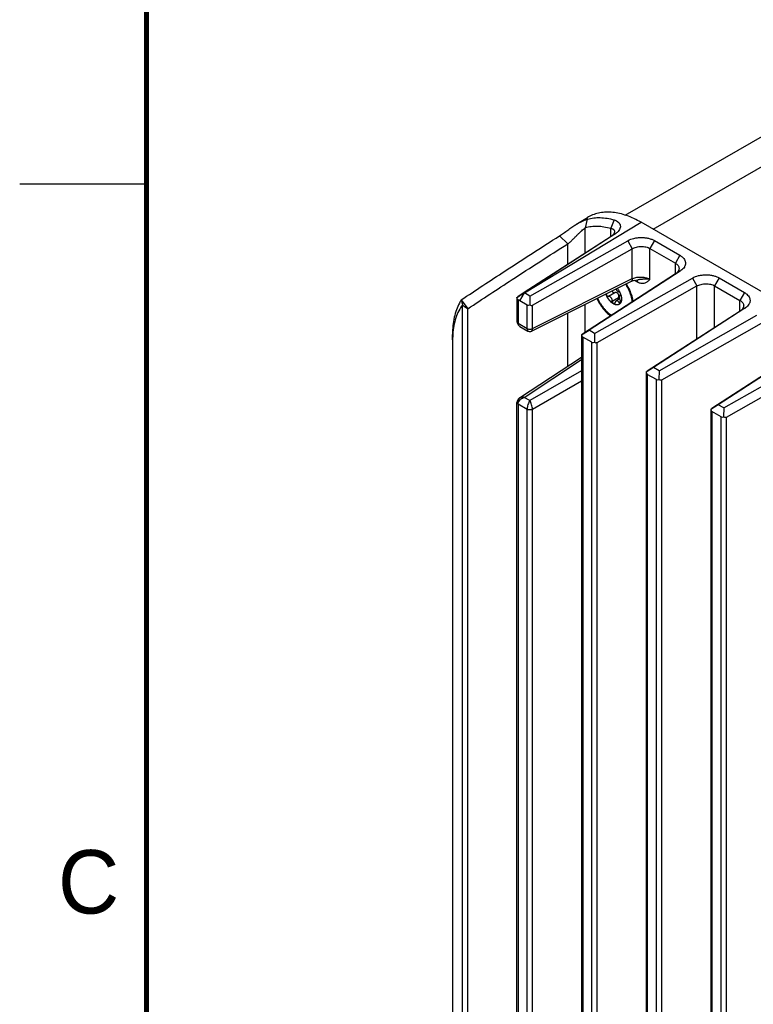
# Model space of a CAD drawing. Header units: inches. Extents: x 0 to 34, y 0 to 22.
# Tile 13 of 63: x 0 to 2.9, y 13.3 to 17.1. Entities that reach past the tile are written whole.
import ezdxf

# ---------------------------------------------------------------- set-up
doc = ezdxf.new("R2010")
doc.units = ezdxf.units.IN
doc.header["$LTSCALE"] = 1.87
doc.header["$MEASUREMENT"] = 0
doc.layers.get('0').update_dxf_attribs({"linetype": 'CONTINUOUS'})
doc.layers.add('02___PRT_ALL_AXES', color=7, linetype='CONTINUOUS')
doc.styles.add('TEXTSTYLE_2', font='txt')

msp = doc.modelspace()

# ---------------------------------------------------------------- linework, layer by layer
at = {"color": 7, "linetype": 'CONTINUOUS'}
for p, q in [((2.4956, 16.3217), (3.1906, 16.723)), ((1.9886, 16.0702), (2.4482, 16.3486)), ((2.1914, 16.3393), (2.2364, 16.3671)), ((2.2351, 16.3606), (2.2284, 16.3274)), ((2.3418, 16.3581), (2.3285, 16.3251)), ((2.4482, 16.3486), (2.4411, 16.3525)), ((4.2625, 15.301), (2.4482, 16.3486)), ((2.2284, 16.2271), (2.2284, 16.3274)), ((2.3285, 16.2918), (2.3285, 16.3251)), ((2.3471, 16.3036), (2.3298, 16.2924)), ((2.3297, 16.2926), (1.9879, 16.0713)), ((2.3298, 16.2924), (1.9879, 16.07)), ((2.0099, 16.0579), (2.3956, 16.276)), ((2.1265, 16.2952), (2.159, 16.2637)), ((2.159, 16.1821), (2.159, 16.2637)), ((2.3956, 16.276), (2.4135, 16.2445)), ((2.5007, 16.2764), (2.483, 16.2453)), ((2.5007, 16.2764), (2.6007, 16.2186)), ((2.0204, 16.0221), (2.4135, 16.2445)), ((2.4135, 16.1265), (2.4135, 16.2445)), ((2.483, 16.1237), (2.483, 16.2453)), ((2.483, 16.2453), (2.5831, 16.1875)), ((2.6007, 16.2186), (2.5831, 16.1875)), ((2.5831, 16.1452), (2.5831, 16.1875)), ((2.5843, 16.146), (2.2176, 15.9082)), ((2.6026, 16.1565), (2.2429, 15.9233)), ((2.6026, 16.1565), (2.5843, 16.146)), ((2.0167, 15.9195), (2.4077, 16.1147)), ((2.0204, 15.9301), (2.4135, 16.1265)), ((2.2645, 15.9109), (2.6502, 16.129)), ((2.4077, 16.1147), (2.418, 16.1187)), ((2.418, 16.1187), (2.4359, 16.1219)), ((2.4334, 16.1129), (2.4222, 16.1194)), ((2.4314, 16.1213), (2.4322, 16.1198)), ((2.436, 16.1219), (2.4359, 16.1219)), ((2.6502, 16.129), (2.6681, 16.0976)), ((2.7552, 16.1294), (2.7376, 16.0983)), ((2.7552, 16.1294), (2.8553, 16.0717)), ((1.9879, 16.0713), (1.9631, 16.0552)), ((1.9686, 16.0582), (1.9784, 16.0642)), ((1.9709, 16.0391), (1.9886, 16.0702)), ((1.9784, 16.0642), (1.9887, 16.0706)), ((2.0099, 16.0579), (1.9886, 16.0702)), ((2.2749, 15.8752), (2.6681, 16.0976)), ((2.3195, 16.0569), (2.3443, 16.0713)), ((2.6681, 15.8883), (2.6681, 16.0976)), ((2.7376, 15.9333), (2.7376, 16.0983)), ((2.7376, 16.0983), (2.8376, 16.0405)), ((2.8553, 16.0717), (2.8376, 16.0405)), ((1.7395, 16.0427), (1.7658, 16.008)), ((1.9591, 16.0524), (1.9686, 16.0582)), ((1.9591, 16.0524), (1.9591, 15.9567)), ((1.9591, 16.0524), (1.9591, 16.0524)), ((1.9634, 16.0433), (1.9634, 15.9509)), ((1.9995, 16.0225), (1.9709, 16.0391)), ((2.0099, 16.0579), (2.0094, 16.0233)), ((2.3348, 16.0379), (2.3596, 16.0522)), ((2.3635, 16.0466), (2.3494, 16.0384)), ((2.3607, 16.0331), (2.3673, 16.037)), ((2.3674, 16.0622), (2.3647, 16.0607)), ((2.3647, 16.0607), (2.3666, 16.0613)), ((2.3659, 16.0611), (2.367, 16.0616)), ((2.3708, 16.0507), (2.371, 16.0462)), ((2.4126, 16.0427), (2.4125, 16.0428)), ((2.8376, 15.9982), (2.8376, 16.0405)), ((1.745, 12.1922), (1.745, 16.0237)), ((1.7658, 12.2075), (1.7658, 16.008)), ((1.9995, 15.9301), (1.9995, 16.0225)), ((2.0204, 15.9301), (2.0204, 16.0221)), ((2.159, 15.7816), (2.159, 15.9905)), ((2.2284, 15.9152), (2.2284, 16.0252)), ((2.8388, 15.999), (2.4722, 15.7613)), ((2.8571, 16.0096), (2.4975, 15.7764)), ((2.8571, 16.0096), (2.8388, 15.999)), ((1.9634, 15.9509), (1.9995, 15.9301)), ((2.5191, 15.7639), (2.9047, 15.9821)), ((2.5295, 15.7282), (2.9227, 15.9506)), ((1.964, 15.9439), (1.9708, 15.9382)), ((1.9708, 15.9382), (2.0025, 15.9199)), ((1.9708, 15.9382), (1.9708, 15.9382)), ((2.2136, 15.9054), (2.2429, 15.9233)), ((2.2645, 15.9109), (2.2429, 15.9233)), ((2.2645, 15.9109), (2.264, 15.8763)), ((1.7057, 15.886), (1.7053, 15.9067)), ((1.7057, 15.886), (1.7057, 12.3752)), ((2.2136, 15.9055), (2.2136, 11.7764)), ((2.2136, 15.9054), (2.2136, 15.9054)), ((2.218, 15.8964), (2.218, 11.7732)), ((2.2541, 15.8756), (2.218, 15.8964)), ((2.2541, 11.7524), (2.2541, 15.8756)), ((2.2749, 11.7524), (2.2749, 15.8752)), ((3.0934, 15.852), (2.7268, 15.6143)), ((3.1117, 15.8626), (2.752, 15.6294)), ((2.7736, 15.6169), (3.1593, 15.8351)), ((1.9694, 15.6563), (2.2136, 15.8177)), ((1.9873, 15.6586), (2.2136, 15.8082)), ((2.784, 15.5812), (3.1772, 15.8036)), ((2.2136, 15.7634), (2.0098, 15.6457)), ((2.4975, 15.7764), (2.4682, 15.7584)), ((2.4682, 15.7585), (2.4682, 11.6294)), ((2.4682, 15.7584), (2.4682, 15.7584)), ((2.5191, 15.7639), (2.4975, 15.7764)), ((2.5191, 15.7639), (2.5186, 15.7293)), ((2.2136, 15.7226), (2.0204, 15.611)), ((2.4726, 15.7494), (2.4726, 11.6263)), ((2.5086, 15.7286), (2.4726, 15.7494)), ((2.5086, 11.6054), (2.5086, 15.7286)), ((2.5295, 11.6054), (2.5295, 15.7282)), ((1.9606, 15.646), (1.9591, 15.6383)), ((1.9591, 12.7453), (1.9591, 15.6387)), ((1.9843, 15.6576), (1.9873, 15.6586)), ((2.0098, 15.6457), (1.9873, 15.6586)), ((1.9635, 15.6323), (1.9634, 12.7395)), ((1.9995, 15.6115), (1.9635, 15.6323)), ((1.9995, 12.7187), (1.9995, 15.6115)), ((2.0204, 12.7188), (2.0204, 15.611)), ((2.752, 15.6294), (2.7227, 15.6114)), ((2.7227, 15.6115), (2.7227, 11.4825)), ((2.7227, 15.6114), (2.7227, 15.6115)), ((2.7271, 15.6024), (2.7271, 11.4793)), ((2.7632, 15.5816), (2.7271, 15.6024)), ((2.7736, 15.6169), (2.752, 15.6294)), ((2.7736, 15.6169), (2.7731, 15.5824)), ((2.7632, 11.4584), (2.7632, 15.5816)), ((2.784, 11.4584), (2.784, 15.5812))]:
    msp.add_line(p, q, dxfattribs=at)
at = {"color": 2, "linetype": 'CONTINUOUS'}
msp.add_line((0, 16.5), (0.5, 16.5), dxfattribs=at)
at = {"color": 7, "linetype": 'CONTINUOUS', "const_width": 0.02}
msp.add_lwpolyline([(0.5, 21.5), (0.5, 0.5)], dxfattribs=at)
at = {"color": 7, "linetype": 'CONTINUOUS'}
for points in [[(1.9591, 15.9572), (1.9597, 15.952), (1.964, 15.9439)], [(2.0025, 15.9199), (2.0071, 15.9182), (2.0132, 15.9182), (2.0167, 15.9195)], [(1.9694, 15.6563), (1.9656, 15.6532), (1.9606, 15.646)]]:
    msp.add_lwpolyline(points, dxfattribs=at)
for centre, radius, start, end in [((2.2772, 16.2206), 0.1462, 105.8027, 106.7019), ((2.3122, 16.3576), 0.0643, 302.9325, 305.0271), ((2.5666, 16.212), 0.0661, 302.905, 305.4037), ((2.2968, 16.0404), 0.0749, 18.8273, 24.3577), ((2.3011, 16.0419), 0.0704, 17.18, 18.7708), ((1.8849, 15.9492), 0.1729, 147.2636, 152.0069), ((2.5219, 16.2584), 0.8117, 195.413, 196.8126), ((1.7972, 15.7383), 0.3474, 59.9959, 61.4021), ((2.3538, 16.0385), 0.0153, 300.0022, 302.5373), ((2.3517, 16.0406), 0.0183, 324.1388, 324.8959), ((2.263, 16.0145), 0.1522, 12.528, 17.0029), ((2.2739, 16.017), 0.1411, 10.5655, 12.5188), ((2.2787, 16.0179), 0.1361, 9.6828, 10.5222), ((2.2852, 16.0189), 0.1295, 7.2542, 9.7031), ((2.8212, 16.0651), 0.0661, 302.905, 305.4037), ((1.9775, 15.9506), 0.014, 215.6278, 221.0532), ((2.0375, 15.8863), 0.3318, 176.3864, 180.0452), ((1.9975, 15.6233), 0.0367, 126.2111, 131.1056)]:
    msp.add_arc(centre, radius, start, end, dxfattribs=at)
for centre, major_axis, ratio, start_param, end_param in [((2.0101, 16.0412), (0.0105, 0.0187), 0.570263, -3.147577, -2.408623), ((2.0101, 16.0407), (-0.0101, 0.0187), 0.59378, -3.92765, -3.130714), ((2.2286, 15.9146), (0.015, 0.0092), 0.025106, 2.375739, 3.125464), ((2.2286, 15.9151), (0.0105, 0.0187), 0.570263, -3.886532, -3.147577), ((2.2647, 15.8942), (0.0105, 0.0187), 0.570263, -3.147577, -2.408623), ((2.2647, 15.8938), (-0.0101, 0.0187), 0.59378, -3.92765, -3.130714), ((2.4832, 15.7676), (0.015, 0.0092), 0.025106, 2.375739, 3.125464), ((2.4832, 15.7681), (0.0105, 0.0187), 0.570263, -3.886532, -3.147577), ((2.5193, 15.7473), (0.0105, 0.0187), 0.570263, -3.147577, -2.408623), ((2.5193, 15.7468), (-0.0101, 0.0187), 0.59378, -3.92765, -3.130714), ((2.7377, 15.6206), (0.015, 0.0092), 0.025106, 2.375739, 3.125464), ((2.7377, 15.6211), (0.0105, 0.0187), 0.570263, -3.886532, -3.147577), ((2.7738, 15.6003), (0.0105, 0.0187), 0.570263, -3.147577, -2.408623), ((2.7738, 15.5998), (-0.0101, 0.0187), 0.59378, -3.92765, -3.130714)]:
    msp.add_ellipse(centre, major_axis=major_axis, ratio=ratio, start_param=start_param, end_param=end_param, dxfattribs=at)
for points, knots in [([(2.4411, 16.3525), (2.4318, 16.3577), (2.4132, 16.3669), (2.385, 16.3777), (2.3573, 16.385), (2.3304, 16.3888), (2.3046, 16.3889), (2.28, 16.3854), (2.2571, 16.3783), (2.243, 16.3712), (2.2364, 16.3671)], [0, 0, 0, 0, 0.148167, 0.288692, 0.421515, 0.547134, 0.666405, 0.780536, 0.891104, 1, 1, 1, 1]), ([(2.1265, 16.2952), (2.1292, 16.2968), (2.1346, 16.3004), (2.1428, 16.3061), (2.1511, 16.312), (2.1621, 16.3197), (2.1754, 16.329), (2.1861, 16.336), (2.1913, 16.3392)], [0, 0, 0, 0, 0.120494, 0.249361, 0.380633, 0.51102, 0.763293, 1, 1, 1, 1]), ([(2.1913, 16.3392), (2.1953, 16.3417), (2.2029, 16.3462), (2.2143, 16.3523), (2.2249, 16.3571), (2.2318, 16.3596), (2.2351, 16.3606)], [0, 0, 0, 0, 0.28381, 0.547069, 0.78723, 1, 1, 1, 1]), ([(2.2374, 16.3613), (2.2452, 16.3635), (2.2618, 16.3667), (2.2876, 16.3677), (2.3146, 16.3649), (2.3327, 16.3607), (2.3418, 16.3581)], [0, 0, 0, 0, 0.232618, 0.475075, 0.730227, 1, 1, 1, 1]), ([(2.3418, 16.3581), (2.345, 16.3572), (2.3509, 16.3549), (2.3585, 16.3499), (2.363, 16.3444), (2.3653, 16.3396), (2.3663, 16.3359), (2.3666, 16.3319), (2.366, 16.3265), (2.3633, 16.3194), (2.3574, 16.3115), (2.3521, 16.307), (2.3491, 16.3049)], [0, 0, 0, 0, 0.138594, 0.262836, 0.375581, 0.429601, 0.48311, 0.537138, 0.592762, 0.711959, 0.84671, 1, 1, 1, 1]), ([(2.159, 16.2637), (2.1608, 16.265), (2.1644, 16.2677), (2.1696, 16.2721), (2.1746, 16.2769), (2.1796, 16.2817), (2.1843, 16.2864), (2.1904, 16.2924), (2.1976, 16.2997), (2.2059, 16.3079), (2.2138, 16.3153), (2.2212, 16.3218), (2.2261, 16.3257), (2.2284, 16.3274)], [0, 0, 0, 0, 0.069551, 0.143457, 0.217492, 0.290308, 0.361354, 0.430463, 0.562665, 0.686667, 0.801859, 0.907021, 1, 1, 1, 1]), ([(2.2284, 16.3274), (2.236, 16.3297), (2.2518, 16.333), (2.2765, 16.3341), (2.3024, 16.3316), (2.3197, 16.3276), (2.3285, 16.3251)], [0, 0, 0, 0, 0.232407, 0.474687, 0.729861, 1, 1, 1, 1]), ([(2.3285, 16.3251), (2.3296, 16.3249), (2.3316, 16.3245), (2.3354, 16.3233), (2.3386, 16.3214), (2.341, 16.3189), (2.3422, 16.3167), (2.343, 16.3144), (2.3432, 16.3127), (2.3432, 16.3119)], [0, 0, 0, 0, 0.150661, 0.291158, 0.543282, 0.659307, 0.771994, 0.884566, 1, 1, 1, 1]), ([(2.3368, 16.2985), (2.3363, 16.2979), (2.3341, 16.2958), (2.3317, 16.2939), (2.3297, 16.2926)], [0, 0, 0, 0, 0.237033, 1, 1, 1, 1]), ([(2.3432, 16.3119), (2.3432, 16.3108), (2.3428, 16.3085), (2.3416, 16.3051), (2.3396, 16.3016), (2.3378, 16.2995), (2.3368, 16.2985)], [0, 0, 0, 0, 0.218325, 0.455553, 0.715611, 1, 1, 1, 1]), ([(1.7395, 16.0427), (1.7965, 16.0809), (1.925, 16.1658), (2.0545, 16.2492), (2.1265, 16.2952)], [0, 0, 0, 0, 0.445518, 1, 1, 1, 1]), ([(1.7658, 16.008), (1.8235, 16.0466), (1.9541, 16.1325), (2.0857, 16.217), (2.159, 16.2637)], [0, 0, 0, 0, 0.444079, 1, 1, 1, 1]), ([(2.3956, 16.276), (2.4032, 16.2803), (2.416, 16.285), (2.4341, 16.2882), (2.4487, 16.2891), (2.4632, 16.2883), (2.477, 16.2859), (2.4896, 16.282), (2.4972, 16.2784), (2.5007, 16.2764)], [0, 0, 0, 0, 0.239003, 0.370679, 0.505353, 0.639478, 0.768991, 0.889672, 1, 1, 1, 1]), ([(2.4135, 16.2445), (2.416, 16.246), (2.4212, 16.2485), (2.4328, 16.2521), (2.4484, 16.254), (2.464, 16.2525), (2.4755, 16.2491), (2.4806, 16.2467), (2.483, 16.2453)], [0, 0, 0, 0, 0.116888, 0.241742, 0.504293, 0.764506, 0.886631, 1, 1, 1, 1]), ([(2.5831, 16.1875), (2.5853, 16.1863), (2.5893, 16.1835), (2.594, 16.1784), (2.597, 16.1727), (2.5977, 16.1686), (2.5977, 16.1667)], [0, 0, 0, 0, 0.286087, 0.544024, 0.778412, 1, 1, 1, 1]), ([(2.6007, 16.2186), (2.6039, 16.2168), (2.6096, 16.2129), (2.6166, 16.2058), (2.6206, 16.199), (2.6223, 16.1933), (2.6229, 16.1891), (2.6229, 16.1848), (2.6221, 16.1806), (2.6207, 16.1764), (2.6179, 16.1709), (2.6129, 16.1644), (2.6078, 16.1602), (2.605, 16.1582)], [0, 0, 0, 0, 0.142694, 0.27377, 0.39402, 0.451169, 0.507189, 0.562973, 0.61945, 0.677349, 0.73711, 0.863107, 1, 1, 1, 1]), ([(2.5962, 16.1594), (2.5951, 16.1568), (2.5926, 16.153), (2.5883, 16.1488), (2.5857, 16.1469), (2.5843, 16.146)], [0, 0, 0, 0, 0.466533, 0.724777, 1, 1, 1, 1]), ([(2.5977, 16.1667), (2.5977, 16.1654), (2.5974, 16.1629), (2.5967, 16.1605), (2.5962, 16.1594)], [0, 0, 0, 0, 0.49254, 1, 1, 1, 1]), ([(2.6502, 16.129), (2.6577, 16.1333), (2.6706, 16.138), (2.6887, 16.1412), (2.7033, 16.1421), (2.7178, 16.1413), (2.7316, 16.1389), (2.7441, 16.135), (2.7518, 16.1314), (2.7552, 16.1294)], [0, 0, 0, 0, 0.239003, 0.370679, 0.505353, 0.639478, 0.768991, 0.889672, 1, 1, 1, 1]), ([(2.4086, 16.059), (2.4074, 16.063), (2.4046, 16.0708), (2.3997, 16.0824), (2.3939, 16.0937), (2.3895, 16.1009), (2.3872, 16.1045)], [0, 0, 0, 0, 0.244578, 0.494295, 0.746887, 1, 1, 1, 1]), ([(2.4135, 16.1265), (2.4135, 16.1252), (2.4132, 16.1226), (2.4121, 16.1192), (2.4102, 16.1164), (2.4086, 16.1152), (2.4077, 16.1147)], [0, 0, 0, 0, 0.291193, 0.551852, 0.784315, 1, 1, 1, 1]), ([(2.4135, 16.1265), (2.4143, 16.1269), (2.4176, 16.1283), (2.421, 16.1295), (2.4236, 16.1302)], [0, 0, 0, 0, 0.238898, 1, 1, 1, 1]), ([(2.4236, 16.1302), (2.4286, 16.1315), (2.4389, 16.1331), (2.4546, 16.1328), (2.4674, 16.1303), (2.4768, 16.127), (2.481, 16.1249), (2.483, 16.1237)], [0, 0, 0, 0, 0.250413, 0.512724, 0.768227, 0.888111, 1, 1, 1, 1]), ([(2.4322, 16.1198), (2.4326, 16.1188), (2.4333, 16.1165), (2.4334, 16.1142), (2.4334, 16.1129)], [0, 0, 0, 0, 0.473934, 1, 1, 1, 1]), ([(2.483, 16.1237), (2.4815, 16.1222), (2.4785, 16.119), (2.4737, 16.1147), (2.4683, 16.111), (2.4624, 16.1083), (2.4557, 16.1069), (2.4485, 16.1072), (2.4409, 16.1091), (2.4359, 16.1115), (2.4334, 16.1129)], [0, 0, 0, 0, 0.117095, 0.233086, 0.347608, 0.462414, 0.580823, 0.707284, 0.846126, 1, 1, 1, 1]), ([(2.483, 16.1237), (2.4813, 16.1241), (2.4779, 16.1245), (2.4725, 16.1249), (2.4669, 16.1249), (2.4609, 16.1246), (2.4548, 16.1241), (2.4486, 16.1234), (2.4423, 16.1226), (2.4381, 16.1221), (2.436, 16.1219)], [0, 0, 0, 0, 0.106278, 0.220344, 0.341116, 0.4673, 0.597564, 0.730533, 0.865031, 1, 1, 1, 1]), ([(2.6681, 16.0976), (2.6705, 16.099), (2.6758, 16.1015), (2.6874, 16.1051), (2.703, 16.107), (2.7186, 16.1055), (2.73, 16.1021), (2.7352, 16.0997), (2.7376, 16.0983)], [0, 0, 0, 0, 0.116888, 0.241742, 0.504293, 0.764506, 0.886631, 1, 1, 1, 1]), ([(2.3615, 16.0253), (2.361, 16.025), (2.3601, 16.0245), (2.3586, 16.0239), (2.357, 16.0235), (2.3554, 16.0232), (2.3537, 16.0231), (2.3514, 16.0231), (2.349, 16.0235), (2.3465, 16.0241), (2.344, 16.0249), (2.3407, 16.0263), (2.3368, 16.0285), (2.333, 16.0312), (2.3293, 16.0344), (2.3256, 16.038), (2.3222, 16.042), (2.319, 16.0463), (2.3161, 16.0509), (2.3134, 16.0557), (2.3112, 16.0606), (2.3099, 16.064), (2.3093, 16.0657)], [0, 0, 0, 0, 0.021614, 0.04338, 0.065447, 0.087951, 0.111016, 0.134749, 0.184519, 0.210718, 0.237834, 0.29486, 0.355617, 0.419905, 0.487371, 0.557539, 0.62984, 0.703641, 0.778261, 0.852996, 0.927138, 1, 1, 1, 1]), ([(2.3615, 16.0253), (2.361, 16.025), (2.3601, 16.0246), (2.3586, 16.0241), (2.357, 16.0237), (2.3554, 16.0235), (2.3537, 16.0234), (2.3514, 16.0235), (2.3483, 16.024), (2.3446, 16.0252), (2.3415, 16.0266), (2.339, 16.028), (2.3364, 16.0295), (2.3332, 16.0319), (2.3295, 16.035), (2.326, 16.0386), (2.3226, 16.0426), (2.3194, 16.0469), (2.3165, 16.0514), (2.314, 16.0561), (2.3118, 16.061), (2.3105, 16.0643), (2.3099, 16.066)], [0, 0, 0, 0, 0.021571, 0.043352, 0.065484, 0.088093, 0.111294, 0.135184, 0.185302, 0.238925, 0.296232, 0.326276, 0.357211, 0.421605, 0.489076, 0.559156, 0.631286, 0.704849, 0.779184, 0.853607, 0.927435, 1, 1, 1, 1]), ([(2.3111, 16.0665), (2.3111, 16.066), (2.3111, 16.0648), (2.3116, 16.063), (2.3124, 16.0613), (2.3135, 16.0598), (2.3147, 16.0587), (2.3156, 16.058), (2.3164, 16.0575), (2.3172, 16.0572), (2.3182, 16.0569), (2.319, 16.0569), (2.3195, 16.0569)], [0, 0, 0, 0, 0.120018, 0.249312, 0.38436, 0.520566, 0.653229, 0.717037, 0.778599, 0.837693, 0.894277, 1, 1, 1, 1]), ([(2.3342, 16.0781), (2.3343, 16.0778), (2.3344, 16.0772), (2.3347, 16.0761), (2.3352, 16.0751), (2.3359, 16.0741), (2.3366, 16.0733), (2.3378, 16.0723), (2.3394, 16.0716), (2.341, 16.0711), (2.3427, 16.071), (2.3438, 16.0711), (2.3443, 16.0713)], [0, 0, 0, 0, 0.061265, 0.123525, 0.250251, 0.314501, 0.378937, 0.507246, 0.633908, 0.758186, 0.880148, 1, 1, 1, 1]), ([(2.3538, 16.0705), (2.3531, 16.0708), (2.3515, 16.0714), (2.3491, 16.0717), (2.3467, 16.0717), (2.3451, 16.0714), (2.3443, 16.0713)], [0, 0, 0, 0, 0.253174, 0.504247, 0.753211, 1, 1, 1, 1]), ([(2.349, 16.0854), (2.3494, 16.0847), (2.3503, 16.0833), (2.3518, 16.0814), (2.3533, 16.0796), (2.3546, 16.0783), (2.3556, 16.0774), (2.3564, 16.0768), (2.3572, 16.0762), (2.3579, 16.0757), (2.3586, 16.0753), (2.3593, 16.075), (2.36, 16.0748), (2.3604, 16.0747), (2.3607, 16.0747)], [0, 0, 0, 0, 0.151577, 0.301667, 0.446549, 0.582795, 0.646784, 0.707634, 0.765124, 0.819109, 0.869537, 0.91642, 0.959847, 1, 1, 1, 1]), ([(2.3604, 16.0623), (2.36, 16.0631), (2.3591, 16.0647), (2.3575, 16.0669), (2.356, 16.0686), (2.3548, 16.0697), (2.3541, 16.0703), (2.3538, 16.0705)], [0, 0, 0, 0, 0.259078, 0.515816, 0.764457, 0.884238, 1, 1, 1, 1]), ([(2.3546, 16.0882), (2.3556, 16.0869), (2.3576, 16.0843), (2.3604, 16.0801), (2.3629, 16.0758), (2.3644, 16.0728), (2.365, 16.0713)], [0, 0, 0, 0, 0.247671, 0.49822, 0.749666, 1, 1, 1, 1]), ([(2.365, 16.0713), (2.3646, 16.0717), (2.3641, 16.0724), (2.3633, 16.0732), (2.3628, 16.0737), (2.3622, 16.0741), (2.3617, 16.0744), (2.3612, 16.0746), (2.3608, 16.0747), (2.3607, 16.0747)], [0, 0, 0, 0, 0.305673, 0.447299, 0.579486, 0.701219, 0.811906, 0.911367, 1, 1, 1, 1]), ([(2.3674, 16.0622), (2.3674, 16.0624), (2.3675, 16.0627), (2.3676, 16.0633), (2.3677, 16.0639), (2.3676, 16.0643), (2.3676, 16.0645)], [0, 0, 0, 0, 0.214936, 0.45303, 0.714922, 1, 1, 1, 1]), ([(2.8553, 16.0717), (2.8584, 16.0699), (2.8641, 16.0659), (2.8711, 16.0588), (2.8751, 16.052), (2.8769, 16.0463), (2.8775, 16.0421), (2.8774, 16.0378), (2.8767, 16.0336), (2.8753, 16.0294), (2.8725, 16.0239), (2.8674, 16.0175), (2.8623, 16.0132), (2.8595, 16.0112)], [0, 0, 0, 0, 0.142694, 0.27377, 0.39402, 0.451169, 0.507189, 0.562973, 0.61945, 0.677349, 0.73711, 0.863107, 1, 1, 1, 1]), ([(1.7322, 16.0304), (1.7277, 16.0218), (1.7197, 16.0034), (1.7113, 15.9736), (1.7063, 15.941), (1.7053, 15.9183), (1.7053, 15.9067)], [0, 0, 0, 0, 0.227214, 0.468992, 0.726574, 1, 1, 1, 1]), ([(1.9634, 16.0433), (1.9627, 16.0437), (1.9614, 16.0448), (1.96, 16.047), (1.9592, 16.0496), (1.9591, 16.0514), (1.9591, 16.0524)], [0, 0, 0, 0, 0.23474, 0.477777, 0.733239, 1, 1, 1, 1]), ([(2.3307, 15.9814), (2.328, 15.9834), (2.3226, 15.9875), (2.3148, 15.9945), (2.3072, 16.0022), (2.3001, 16.0106), (2.2933, 16.0196), (2.2871, 16.0291), (2.2814, 16.0389), (2.278, 16.0458), (2.2764, 16.0492)], [0, 0, 0, 0, 0.114592, 0.233665, 0.356576, 0.48257, 0.610814, 0.740418, 0.870457, 1, 1, 1, 1]), ([(2.2768, 16.0494), (2.2784, 16.0459), (2.2817, 16.0391), (2.2874, 16.0292), (2.2937, 16.0197), (2.3005, 16.0107), (2.3077, 16.0023), (2.3152, 15.9946), (2.3231, 15.9877), (2.3285, 15.9836), (2.3313, 15.9817)], [0, 0, 0, 0, 0.129811, 0.26014, 0.390004, 0.51843, 0.644482, 0.767276, 0.886013, 1, 1, 1, 1]), ([(2.3348, 16.0379), (2.3348, 16.0384), (2.3348, 16.0396), (2.3347, 16.0413), (2.3345, 16.0431), (2.3338, 16.0455), (2.3327, 16.0484), (2.3307, 16.0514), (2.3282, 16.054), (2.3258, 16.0555), (2.3238, 16.0564), (2.3223, 16.0568), (2.3209, 16.057), (2.3199, 16.0569), (2.3195, 16.0569)], [0, 0, 0, 0, 0.062191, 0.126437, 0.192256, 0.259231, 0.394659, 0.528999, 0.658748, 0.78118, 0.839206, 0.894951, 0.948505, 1, 1, 1, 1]), ([(2.3348, 16.0379), (2.3347, 16.0375), (2.3347, 16.0369), (2.3348, 16.0358), (2.335, 16.0348), (2.3353, 16.0338), (2.3357, 16.0328), (2.3362, 16.0318), (2.3368, 16.0309), (2.3374, 16.0301), (2.3381, 16.0294), (2.3388, 16.0289), (2.3395, 16.0285), (2.34, 16.0282), (2.3405, 16.0281), (2.3411, 16.0279), (2.3419, 16.0279), (2.3425, 16.028), (2.3429, 16.0282), (2.3431, 16.0283), (2.3433, 16.0284)], [0, 0, 0, 0, 0.066248, 0.135036, 0.205627, 0.277347, 0.349477, 0.421192, 0.491673, 0.560145, 0.625934, 0.688503, 0.747533, 0.775714, 0.803015, 0.85515, 0.904633, 0.952477, 0.976205, 1, 1, 1, 1]), ([(2.3433, 16.0284), (2.3434, 16.0284), (2.3436, 16.0286), (2.3441, 16.029), (2.3446, 16.0297), (2.3451, 16.0307), (2.3453, 16.0314), (2.3453, 16.0317)], [0, 0, 0, 0, 0.11159, 0.22562, 0.464292, 0.721997, 1, 1, 1, 1]), ([(2.3494, 16.0384), (2.3492, 16.0383), (2.3487, 16.038), (2.348, 16.0374), (2.3474, 16.0366), (2.3466, 16.0355), (2.346, 16.0343), (2.3456, 16.0329), (2.3454, 16.0321), (2.3453, 16.0317)], [0, 0, 0, 0, 0.108304, 0.220433, 0.337117, 0.458861, 0.718438, 0.856659, 1, 1, 1, 1]), ([(2.3607, 16.0331), (2.3603, 16.0337), (2.3595, 16.0348), (2.3581, 16.0364), (2.3569, 16.0374), (2.3559, 16.0381), (2.3552, 16.0385), (2.3544, 16.0388), (2.3537, 16.039), (2.3529, 16.0392), (2.3522, 16.0392), (2.3515, 16.0392), (2.3508, 16.039), (2.3501, 16.0388), (2.3496, 16.0386), (2.3494, 16.0384)], [0, 0, 0, 0, 0.155987, 0.302834, 0.439077, 0.503176, 0.564642, 0.623634, 0.68042, 0.735363, 0.788921, 0.841615, 0.893991, 0.946614, 1, 1, 1, 1]), ([(2.3596, 16.0522), (2.3594, 16.0516), (2.3591, 16.0503), (2.359, 16.0483), (2.3592, 16.0463), (2.3596, 16.0451), (2.3599, 16.0445)], [0, 0, 0, 0, 0.251454, 0.504976, 0.756223, 1, 1, 1, 1]), ([(2.3596, 16.0522), (2.3599, 16.053), (2.3602, 16.0543), (2.3606, 16.0559), (2.3608, 16.0576), (2.3608, 16.0598), (2.3606, 16.0615), (2.3604, 16.0623)], [0, 0, 0, 0, 0.248261, 0.373291, 0.498616, 0.749546, 1, 1, 1, 1]), ([(2.3607, 16.0331), (2.3608, 16.0328), (2.3613, 16.0322), (2.3619, 16.0315), (2.3626, 16.0309), (2.3632, 16.0305), (2.3637, 16.0302), (2.3642, 16.0301), (2.3646, 16.03), (2.3651, 16.03), (2.3654, 16.0301), (2.3657, 16.0302), (2.3659, 16.0302), (2.366, 16.0303)], [0, 0, 0, 0, 0.161932, 0.314321, 0.455081, 0.583426, 0.643035, 0.699732, 0.805264, 0.855141, 0.90377, 0.951818, 1, 1, 1, 1]), ([(2.3665, 16.0298), (2.3662, 16.0294), (2.3655, 16.0286), (2.3645, 16.0275), (2.3633, 16.0265), (2.3625, 16.0259), (2.3621, 16.0256)], [0, 0, 0, 0, 0.256283, 0.507445, 0.754856, 1, 1, 1, 1]), ([(2.3647, 16.0607), (2.3645, 16.0605), (2.3641, 16.0603), (2.3636, 16.0597), (2.3632, 16.0591), (2.3629, 16.0583), (2.3626, 16.0574), (2.3624, 16.0564), (2.3623, 16.0554), (2.3623, 16.0546), (2.3623, 16.0542)], [0, 0, 0, 0, 0.093428, 0.192033, 0.298724, 0.415545, 0.543789, 0.684062, 0.836399, 1, 1, 1, 1]), ([(2.3623, 16.0542), (2.3623, 16.0536), (2.3624, 16.0524), (2.3626, 16.0505), (2.363, 16.0486), (2.3633, 16.0472), (2.3635, 16.0466)], [0, 0, 0, 0, 0.229812, 0.475857, 0.733957, 1, 1, 1, 1]), ([(2.3635, 16.0466), (2.3638, 16.0455), (2.3643, 16.044), (2.3652, 16.0421), (2.3657, 16.0411), (2.3659, 16.0406)], [0, 0, 0, 0, 0.50344, 0.753766, 1, 1, 1, 1]), ([(2.366, 16.0303), (2.3661, 16.0304), (2.3664, 16.0306), (2.3667, 16.0309), (2.367, 16.0314), (2.3673, 16.0319), (2.3674, 16.0324), (2.3676, 16.0331), (2.3676, 16.0337), (2.3677, 16.0347), (2.3676, 16.036), (2.3672, 16.0376), (2.3667, 16.0392), (2.3662, 16.0402), (2.3659, 16.0406)], [0, 0, 0, 0, 0.041473, 0.085023, 0.13149, 0.181438, 0.235178, 0.292764, 0.354087, 0.418867, 0.55706, 0.703278, 0.852711, 1, 1, 1, 1]), ([(2.3666, 16.0613), (2.3667, 16.0613), (2.3668, 16.0614), (2.3671, 16.0616), (2.3672, 16.0619), (2.3673, 16.0621), (2.3674, 16.0622)], [0, 0, 0, 0, 0.231312, 0.471608, 0.726392, 1, 1, 1, 1]), ([(2.371, 16.0462), (2.371, 16.0454), (2.3709, 16.0439), (2.3707, 16.0408), (2.37, 16.0373), (2.3687, 16.0334), (2.3674, 16.0311), (2.3666, 16.03)], [0, 0, 0, 0, 0.141412, 0.278125, 0.536792, 0.77662, 1, 1, 1, 1]), ([(2.3683, 16.0627), (2.3689, 16.0607), (2.37, 16.0567), (2.3706, 16.0526), (2.3708, 16.0507)], [0, 0, 0, 0, 0.51267, 1, 1, 1, 1]), ([(2.8376, 16.0405), (2.8398, 16.0393), (2.8438, 16.0365), (2.8486, 16.0314), (2.8516, 16.0257), (2.8523, 16.0217), (2.8523, 16.0197)], [0, 0, 0, 0, 0.286087, 0.544024, 0.778412, 1, 1, 1, 1]), ([(1.745, 16.0237), (1.7393, 16.0162), (1.729, 15.9997), (1.7175, 15.9719), (1.7097, 15.9406), (1.7071, 15.9186), (1.7064, 15.9072)], [0, 0, 0, 0, 0.225865, 0.466444, 0.724052, 1, 1, 1, 1]), ([(1.745, 16.0237), (1.7458, 16.0228), (1.7475, 16.021), (1.7511, 16.0177), (1.7556, 16.014), (1.7601, 16.011), (1.7635, 16.009), (1.7651, 16.0083), (1.7658, 16.008)], [0, 0, 0, 0, 0.140205, 0.283036, 0.556455, 0.800308, 0.90689, 1, 1, 1, 1]), ([(2.8508, 16.0124), (2.8497, 16.0098), (2.8472, 16.006), (2.8428, 16.0018), (2.8402, 15.9999), (2.8388, 15.999)], [0, 0, 0, 0, 0.466533, 0.724777, 1, 1, 1, 1]), ([(2.8523, 16.0197), (2.8523, 16.0185), (2.852, 16.016), (2.8513, 16.0136), (2.8508, 16.0124)], [0, 0, 0, 0, 0.49254, 1, 1, 1, 1]), ([(1.9591, 15.9567), (1.9591, 15.9562), (1.9593, 15.955), (1.9602, 15.9534), (1.9616, 15.952), (1.9628, 15.9513), (1.9634, 15.9509)], [0, 0, 0, 0, 0.216395, 0.448255, 0.707049, 1, 1, 1, 1]), ([(1.9661, 15.9424), (1.9653, 15.9436), (1.9639, 15.9463), (1.9635, 15.9494), (1.9634, 15.9509)], [0, 0, 0, 0, 0.488674, 1, 1, 1, 1]), ([(1.9708, 15.9382), (1.9704, 15.9384), (1.969, 15.9393), (1.9678, 15.9404), (1.967, 15.9413)], [0, 0, 0, 0, 0.253678, 1, 1, 1, 1]), ([(1.9995, 15.9301), (2.0009, 15.9292), (2.0043, 15.9278), (2.0098, 15.9271), (2.0154, 15.9274), (2.0188, 15.9287), (2.0204, 15.9294)], [0, 0, 0, 0, 0.237837, 0.499569, 0.761551, 1, 1, 1, 1]), ([(1.9995, 15.9301), (1.9995, 15.9288), (1.9996, 15.9266), (2.0001, 15.9239), (2.0007, 15.9222), (2.0013, 15.9209), (2.002, 15.9202), (2.0025, 15.9199)], [0, 0, 0, 0, 0.339242, 0.617558, 0.733293, 0.834289, 1, 1, 1, 1]), ([(2.0167, 15.9195), (2.0173, 15.9197), (2.0181, 15.9205), (2.0188, 15.9218), (2.0193, 15.923), (2.0197, 15.9245), (2.0202, 15.9269), (2.0203, 15.9288), (2.0203, 15.9301)], [0, 0, 0, 0, 0.163155, 0.263662, 0.379463, 0.51143, 0.659427, 1, 1, 1, 1]), ([(1.9635, 15.6323), (1.9628, 15.6327), (1.9616, 15.6336), (1.9602, 15.6352), (1.9593, 15.6369), (1.9591, 15.6381), (1.9591, 15.6387)], [0, 0, 0, 0, 0.285932, 0.547057, 0.78151, 1, 1, 1, 1]), ([(1.9634, 15.6323), (1.9635, 15.6339), (1.964, 15.6373), (1.9653, 15.6404), (1.9661, 15.6419)], [0, 0, 0, 0, 0.482148, 1, 1, 1, 1]), ([(1.9661, 15.6419), (1.9665, 15.6427), (1.9685, 15.6461), (1.9712, 15.6491), (1.9734, 15.651)], [0, 0, 0, 0, 0.243348, 1, 1, 1, 1]), ([(1.9873, 15.6586), (1.9857, 15.659), (1.9824, 15.6595), (1.9776, 15.6593), (1.9732, 15.6583), (1.9706, 15.6571), (1.9694, 15.6563)], [0, 0, 0, 0, 0.270936, 0.52842, 0.771177, 1, 1, 1, 1]), ([(1.9758, 15.653), (1.9765, 15.6535), (1.9792, 15.6553), (1.982, 15.6567), (1.9843, 15.6576)], [0, 0, 0, 0, 0.252648, 1, 1, 1, 1]), ([(2.0098, 15.6457), (2.0082, 15.6436), (2.0054, 15.6385), (2.0023, 15.63), (2.0004, 15.6222), (1.9996, 15.616), (1.9995, 15.6129), (1.9995, 15.6115)], [0, 0, 0, 0, 0.216561, 0.475606, 0.749127, 0.879924, 1, 1, 1, 1]), ([(2.0203, 15.611), (2.0203, 15.6141), (2.0194, 15.6204), (2.0171, 15.6298), (2.0139, 15.6384), (2.0112, 15.6435), (2.0098, 15.6457)], [0, 0, 0, 0, 0.250138, 0.525719, 0.785951, 1, 1, 1, 1]), ([(2.0204, 15.6117), (2.0196, 15.6113), (2.018, 15.6106), (2.0146, 15.6096), (2.0099, 15.609), (2.0052, 15.6095), (2.0018, 15.6104), (2.0002, 15.6111), (1.9995, 15.6115)], [0, 0, 0, 0, 0.116306, 0.240862, 0.504378, 0.765526, 0.887392, 1, 1, 1, 1])]:
    msp.add_open_spline(points, degree=3, knots=knots, dxfattribs=at)
at = {"layer": '02___PRT_ALL_AXES', "color": 7, "linetype": 'CONTINUOUS'}
msp.add_line((2.3854, 16.3764), (3.0156, 16.7403), dxfattribs=at)
for centre, radius, start, end in [((2.2278, 16.0011), 0.193, 32.3631, 32.8754), ((2.277, 16.0159), 0.1416, 8.4901, 11.1911)]:
    msp.add_arc(centre, radius, start, end, dxfattribs=at)
for points, knots in [([(2.4124, 16.0574), (2.4099, 16.0656), (2.4038, 16.0818), (2.3955, 16.097), (2.3908, 16.1044)], [0, 0, 0, 0, 0.493655, 1, 1, 1, 1]), ([(2.274, 16.0481), (2.2772, 16.0412), (2.2844, 16.0278), (2.2972, 16.0093), (2.3117, 15.993), (2.3225, 15.9838), (2.328, 15.9797)], [0, 0, 0, 0, 0.259089, 0.516584, 0.765597, 1, 1, 1, 1]), ([(2.4158, 16.0433), (2.4156, 16.0445), (2.4146, 16.0492), (2.4134, 16.0539), (2.4124, 16.0574)], [0, 0, 0, 0, 0.246052, 1, 1, 1, 1])]:
    msp.add_open_spline(points, degree=3, knots=knots, dxfattribs=at)

# ---------------------------------------------------------------- texts
at = {"color": 2, "linetype": 'CONTINUOUS', "insert": (0.1508, 13.8746), "char_height": 0.25, "width": 0.25, "attachment_point": 1, "line_spacing_factor": 0.9, "style": 'TEXTSTYLE_2'}
msp.add_mtext('C', dxfattribs=at)

doc.saveas('drawing.dxf')
